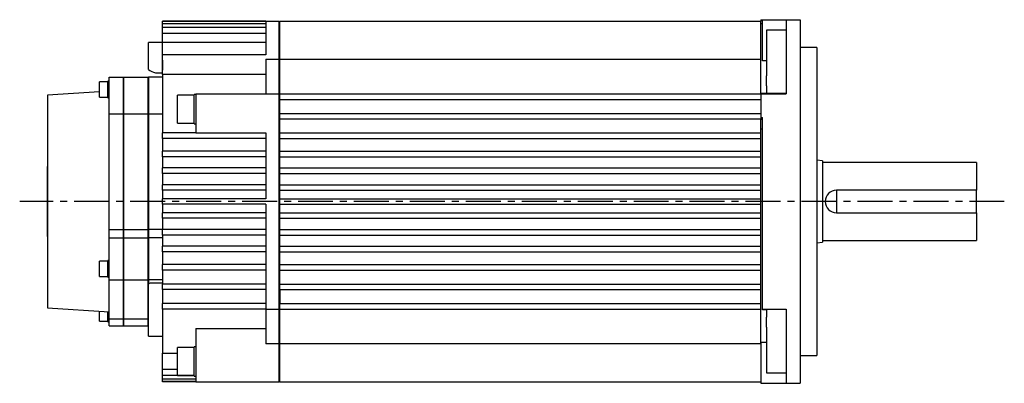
# Model space of a CAD drawing. Extents: x -459 to 669, y -334 to 295.
# Tile 3 of 4: x -279 to 73, y 165 to 295. Entities that reach past the tile are written whole.
import ezdxf

# ---------------------------------------------------------------- set-up
doc = ezdxf.new("R2010")
doc.units = 0
doc.linetypes.add('CENTER', pattern=[2, 1.25, -0.25, 0.25, -0.25])
doc.layers.add('CENTER', color=6, linetype='CENTER')
doc.layers.add('OUTLINE', color=7, linetype='CONTINUOUS')

msp = doc.modelspace()

# ---------------------------------------------------------------- linework, layer by layer
at = {"layer": 'CENTER', "ltscale": 10}
msp.add_line((73, 230.13), (-279, 230.13), dxfattribs=at)
at = {"layer": 'OUTLINE'}
for p, q in [((-228, 294.44), (-228, 294.63)), ((-191, 294.63), (-228, 294.63)), ((-228, 293.68), (-228, 294.44)), ((-191, 294.44), (-228, 294.44)), ((-228, 292.35), (-228, 293.68)), ((-191, 293.68), (-228, 293.68)), ((-228, 290.2), (-228, 292.35)), ((-191, 292.35), (-228, 292.35)), ((-191, 294.63), (-186.2, 294.63)), ((-191, 294.63), (-191, 282.61)), ((-186.2, 281), (-186.2, 294.63)), ((-186.2, 294.43), (-186, 294.43)), ((-186, 281), (-186, 294.63)), ((-186, 294.63), (-14, 294.63)), ((-14, 295.13), (-13.5, 295.13)), ((-14, 295.13), (-14, 294.63)), ((-14, 281), (-14, 294.63)), ((-13.5, 293.63), (-14, 293.63)), ((-13.5, 295.13), (-5, 295.13)), ((-13.5, 280.41), (-13.5, 295.13)), ((-5, 295.13), (0, 295.13)), ((-5, 295.13), (-5, 288.47)), ((0, 295.13), (0, 272.38)), ((-228, 286.96), (-228, 290.2)), ((-191, 290.2), (-228, 290.2)), ((-12, 291.39), (-12, 275.11)), ((-5, 291.39), (-12, 291.39)), ((-233, 286.91), (-233, 286.92)), ((-228, 286.92), (-233, 286.92)), ((-233, 280.91), (-233, 286.91)), ((-228, 280.61), (-228, 286.96)), ((-191, 286.96), (-228, 286.96)), ((-5, 288.47), (-5, 272.38)), ((6, 285.13), (0, 285.13)), ((6, 285.13), (6, 175.13)), ((-228, 275.49), (-228, 282.61)), ((-191, 282.61), (-228, 282.61)), ((-233, 277.93), (-233, 280.91)), ((-228, 280.61), (-228, 277.12)), ((-191, 281), (-186.2, 281)), ((-191, 281), (-191, 268.63)), ((-186.2, 268.63), (-186.2, 281)), ((-186.2, 280.9), (-186, 280.9)), ((-186, 268.63), (-186, 281)), ((-186, 281), (-14, 281)), ((-14, 268.91), (-14, 281)), ((-12, 280.41), (-13.5, 280.41)), ((-247, 261.43), (-247, 274.63)), ((-247, 274.63), (-242, 274.63)), ((-242, 274.63), (-242, 261.43)), ((-241.9, 274.63), (-241.9, 261.43)), ((-241.9, 274.63), (-233.1, 274.63)), ((-233.1, 261.43), (-233.1, 274.63)), ((-233, 277.37), (-233, 277.93)), ((-233, 274.63), (-233, 261.43)), ((-228, 274.63), (-233, 274.63)), ((-230.41, 276.18), (-228, 276.18)), ((-228, 275.49), (-228, 254.63)), ((-191, 275.49), (-228, 275.49)), ((-12, 271.5), (-12, 275.11)), ((-250.45, 270.2), (-250.45, 272.95)), ((-247.45, 272.95), (-250.45, 272.95)), ((-247.45, 270.2), (-247.45, 273.15)), ((-247, 273.15), (-247.45, 273.15)), ((-12, 271.5), (-12, 268.71)), ((-5, 272.38), (-5, 268.63)), ((0, 272.38), (0, 187.88)), ((-250.45, 269.39), (-269, 268.13)), ((-269, 268.13), (-269, 192.13)), ((-250.45, 267.45), (-250.45, 270.2)), ((-247.45, 267.25), (-247.45, 270.2)), ((-241.9, 270.63), (-242, 270.63)), ((-233, 270.63), (-233.1, 270.63)), ((-222.6, 258.13), (-222.6, 268.13)), ((-216.6, 268.13), (-222.6, 268.13)), ((-216.6, 257.88), (-216.6, 268.38)), ((-216, 268.38), (-216.6, 268.38)), ((-216, 268.63), (-186.2, 268.63)), ((-216, 268.63), (-216, 254.63)), ((-186.2, 191.63), (-186.2, 268.63)), ((-186.2, 268.43), (-186, 268.43)), ((-186, 266.63), (-186, 268.63)), ((-186, 268.63), (-14, 268.63)), ((-14, 268.91), (-12, 268.91)), ((-14, 268.91), (-14, 268.63)), ((-14, 268.63), (-5, 268.63)), ((-14, 268.63), (-14, 260.13)), ((-5, 268.71), (-12, 268.71)), ((-250.45, 267.45), (-247.45, 267.45)), ((-247.45, 267.25), (-247, 267.25)), ((-186, 261.63), (-186, 266.63)), ((-186, 266.63), (-14, 266.63)), ((-247, 220.13), (-247, 261.43)), ((-247, 261.43), (-242, 261.43)), ((-242, 261.43), (-242, 220.13)), ((-241.9, 261.43), (-241.9, 220.13)), ((-241.9, 261.43), (-233.1, 261.43)), ((-233.1, 220.13), (-233.1, 261.43)), ((-233, 261.43), (-233, 220.13)), ((-233, 261.43), (-228, 261.43)), ((-186, 261.63), (-14, 261.63)), ((-186, 259.63), (-186, 261.63)), ((-222.6, 258.13), (-216.6, 258.13)), ((-216.6, 257.88), (-216, 257.88)), ((-186, 254.63), (-186, 259.63)), ((-186, 259.63), (-14, 259.63)), ((-14, 260.13), (-14, 259.85)), ((-14, 260.13), (-13.5, 260.13)), ((-14, 259.63), (-14, 259.85)), ((-14, 259.63), (-14, 259.28)), ((-14, 254.63), (-14, 259.28)), ((-13.5, 191.63), (-13.5, 260.13)), ((-228, 252.63), (-228, 254.63)), ((-216, 254.63), (-228, 254.63)), ((-216, 254.63), (-191, 254.63)), ((-191, 254.63), (-191, 231.13)), ((-186, 252.63), (-186, 254.63)), ((-186, 254.63), (-14, 254.63)), ((-14, 256.13), (-13.5, 256.13)), ((-14, 252.63), (-14, 254.63)), ((-228, 252.63), (-228, 248.13)), ((-191, 252.63), (-228, 252.63)), ((-186, 248.13), (-186, 252.63)), ((-186, 252.63), (-14, 252.63)), ((-14, 248.13), (-14, 252.63)), ((-228, 246.13), (-228, 248.13)), ((-191, 248.13), (-228, 248.13)), ((-186, 246.13), (-186, 248.13)), ((-186, 248.13), (-14, 248.13)), ((-14, 246.13), (-14, 248.13)), ((-228, 246.13), (-228, 242.13)), ((-191, 246.13), (-228, 246.13)), ((-186, 242.13), (-186, 246.13)), ((-186, 246.13), (-14, 246.13)), ((-14, 242.13), (-14, 246.13)), ((8, 244.63), (6, 244.96)), ((8, 244.63), (8, 215.63)), ((63, 244.13), (8, 244.13)), ((63, 244.13), (63, 234.13)), ((-269.1, 217.63), (-269.1, 242.63)), ((-269.1, 242.63), (-269, 242.63)), ((-228, 240.13), (-228, 242.13)), ((-191, 242.13), (-228, 242.13)), ((-228, 240.13), (-228, 236.13)), ((-191, 240.13), (-228, 240.13)), ((-186, 242.13), (-14, 242.13)), ((-186, 240.13), (-186, 242.13)), ((-186, 236.13), (-186, 240.13)), ((-186, 240.13), (-14, 240.13)), ((-14, 240.13), (-14, 242.13)), ((-14, 236.13), (-14, 240.13)), ((-228, 234.13), (-228, 236.13)), ((-191, 236.13), (-228, 236.13)), ((-186, 234.13), (-186, 236.13)), ((-186, 236.13), (-14, 236.13)), ((-14, 234.13), (-14, 236.13)), ((-228, 234.13), (-228, 231.13)), ((-191, 234.13), (-228, 234.13)), ((-186, 231.13), (-186, 234.13)), ((-186, 234.13), (-14, 234.13)), ((-14, 231.13), (-14, 234.13)), ((13, 234.13), (13, 226.13)), ((63, 234.13), (13, 234.13)), ((63, 226.13), (63, 234.13)), ((-228, 229.13), (-228, 231.13)), ((-191, 231.13), (-228, 231.13)), ((-228, 229.13), (-228, 226.13)), ((-191, 229.13), (-228, 229.13)), ((-191, 229.13), (-191, 191.63)), ((-186, 229.13), (-186, 231.13)), ((-186, 231.13), (-14, 231.13)), ((-186, 226.13), (-186, 229.13)), ((-186, 229.13), (-14, 229.13)), ((-14, 229.13), (-14, 231.13)), ((-14, 226.13), (-14, 229.13)), ((-228, 224.13), (-228, 226.13)), ((-191, 226.13), (-228, 226.13)), ((-186, 224.13), (-186, 226.13)), ((-186, 226.13), (-14, 226.13)), ((-14, 224.13), (-14, 226.13)), ((13, 226.13), (63, 226.13)), ((63, 226.13), (63, 216.13)), ((-228, 224.13), (-228, 220.13)), ((-191, 224.13), (-228, 224.13)), ((-186, 220.13), (-186, 224.13)), ((-186, 224.13), (-14, 224.13)), ((-14, 220.13), (-14, 224.13)), ((-247, 217.13), (-247, 220.13)), ((-247, 220.13), (-242, 220.13)), ((-242, 220.13), (-242, 217.13)), ((-241.9, 220.13), (-241.9, 217.13)), ((-241.9, 220.13), (-233.1, 220.13)), ((-233.1, 217.13), (-233.1, 220.13)), ((-233, 220.13), (-233, 217.13)), ((-228, 220.13), (-233, 220.13)), ((-228, 218.13), (-228, 220.13)), ((-191, 220.13), (-228, 220.13)), ((-186, 218.13), (-186, 220.13)), ((-186, 220.13), (-14, 220.13)), ((-14, 218.13), (-14, 220.13)), ((-269.1, 217.63), (-269, 217.63)), ((-247, 202.13), (-247, 217.13)), ((-247, 217.13), (-242, 217.13)), ((-242, 217.13), (-242, 202.13)), ((-241.9, 217.13), (-241.9, 202.13)), ((-241.9, 217.13), (-233.1, 217.13)), ((-233.1, 202.13), (-233.1, 217.13)), ((-233, 217.13), (-233, 202.13)), ((-228, 217.13), (-233, 217.13)), ((-228, 218.13), (-228, 214.13)), ((-191, 218.13), (-228, 218.13)), ((-186, 214.13), (-186, 218.13)), ((-186, 218.13), (-14, 218.13)), ((-14, 214.13), (-14, 218.13)), ((6, 215.3), (8, 215.63)), ((8, 216.13), (63, 216.13)), ((-228, 212.13), (-228, 214.13)), ((-191, 214.13), (-228, 214.13)), ((-228, 212.13), (-228, 207.63)), ((-191, 212.13), (-228, 212.13)), ((-186, 214.13), (-14, 214.13)), ((-186, 212.13), (-186, 214.13)), ((-186, 207.63), (-186, 212.13)), ((-186, 212.13), (-14, 212.13)), ((-14, 212.13), (-14, 214.13)), ((-14, 207.63), (-14, 212.13)), ((-250.45, 203.3), (-250.45, 208.8)), ((-247.45, 208.8), (-250.45, 208.8)), ((-247.45, 203.1), (-247.45, 209)), ((-247, 209), (-247.45, 209)), ((-228, 205.63), (-228, 207.63)), ((-191, 207.63), (-228, 207.63)), ((-228, 205.63), (-228, 200.63)), ((-191, 205.63), (-228, 205.63)), ((-186, 207.63), (-14, 207.63)), ((-186, 205.63), (-186, 207.63)), ((-186, 200.63), (-186, 205.63)), ((-186, 205.63), (-14, 205.63)), ((-14, 205.63), (-14, 207.63)), ((-14, 200.63), (-14, 205.63)), ((-250.45, 203.3), (-247.45, 203.3)), ((-247.45, 203.1), (-247, 203.1)), ((-247, 188.13), (-247, 202.13)), ((-247, 202.13), (-242, 202.13)), ((-242, 202.13), (-242, 188.13)), ((-241.9, 202.13), (-241.9, 188.13)), ((-241.9, 202.13), (-233.1, 202.13)), ((-233.1, 188.13), (-233.1, 202.13)), ((-233, 202.13), (-233, 200.59)), ((-228, 202.13), (-233, 202.13)), ((-233, 200.4), (-233, 200.69)), ((-228, 200.98), (-231.58, 200.98)), ((-233, 197.44), (-233, 200.4)), ((-233, 182.32), (-233, 197.44)), ((-228, 198.63), (-228, 200.63)), ((-191, 200.63), (-228, 200.63)), ((-228, 198.63), (-228, 193.63)), ((-191, 198.63), (-228, 198.63)), ((-186, 200.63), (-14, 200.63)), ((-186, 198.63), (-186, 200.63)), ((-186, 198.63), (-186, 193.63)), ((-186, 198.63), (-14, 198.63)), ((-14, 198.63), (-14, 200.63)), ((-14, 193.63), (-14, 198.63)), ((-228, 191.63), (-228, 193.63)), ((-191, 193.63), (-228, 193.63)), ((-186, 193.63), (-14, 193.63)), ((-186, 191.63), (-186, 193.63)), ((-14, 191.63), (-14, 193.63)), ((-269, 192.13), (-247, 190.63)), ((-250.45, 187.31), (-250.45, 190.86)), ((-247.45, 187.11), (-247.45, 190.66)), ((-228, 191.63), (-228, 175.91)), ((-191, 191.63), (-228, 191.63)), ((-191, 191.63), (-191, 179.26)), ((-191, 191.63), (-186.2, 191.63)), ((-186.2, 191.83), (-186, 191.83)), ((-186.2, 179.26), (-186.2, 191.63)), ((-186, 179.26), (-186, 191.63)), ((-186, 191.63), (-14, 191.63)), ((-14, 179.47), (-14, 191.63)), ((-13.5, 191.35), (-13.5, 191.63)), ((-13.5, 191.63), (-5, 191.63)), ((-12, 191.35), (-13.5, 191.35)), ((-12, 191.55), (-12, 188.75)), ((-5, 191.55), (-12, 191.55)), ((-5, 191.63), (-5, 187.88)), ((-250.45, 187.31), (-247.45, 187.31)), ((-247.45, 187.11), (-247, 187.11)), ((-247, 185.63), (-247, 188.13)), ((-247, 188.13), (-242, 188.13)), ((-242, 189.63), (-241.9, 189.63)), ((-242, 188.13), (-242, 185.63)), ((-241.9, 188.13), (-241.9, 185.63)), ((-241.9, 188.13), (-233.1, 188.13)), ((-233.1, 189.63), (-233, 189.63)), ((-233.1, 185.63), (-233.1, 188.13)), ((-12, 185.15), (-12, 188.75)), ((-5, 187.88), (-5, 171.79)), ((0, 187.88), (0, 165.13)), ((-247, 185.63), (-242, 185.63)), ((-241.9, 185.63), (-233.1, 185.63)), ((-216, 184.76), (-216, 165.63)), ((-216, 184.76), (-191, 184.76)), ((-12, 185.15), (-12, 168.86)), ((-233, 182), (-233, 182.32)), ((-233, 182), (-228, 182)), ((-14, 179.85), (-12, 179.85)), ((-222.6, 167.97), (-222.6, 177.97)), ((-216.6, 177.97), (-222.6, 177.97)), ((-216.6, 167.72), (-216.6, 178.22)), ((-216, 178.22), (-216.6, 178.22)), ((-186.2, 179.26), (-191, 179.26)), ((-186.2, 179.35), (-186, 179.35)), ((-186.2, 165.63), (-186.2, 179.26)), ((-186, 165.63), (-186, 179.26)), ((-14, 179.26), (-186, 179.26)), ((-14, 179.47), (-14, 165.13)), ((-228, 170.06), (-228, 175.91)), ((-228, 175.91), (-222.6, 175.91)), ((0, 175.13), (6, 175.13)), ((-228, 167.91), (-228, 170.06)), ((-222.6, 170.06), (-228, 170.06)), ((-5, 171.79), (-5, 165.13)), ((-228, 166.57), (-228, 167.91)), ((-216.6, 167.91), (-228, 167.91)), ((-228, 165.82), (-228, 166.57)), ((-216, 166.57), (-228, 166.57)), ((-228, 165.63), (-228, 165.82)), ((-216, 165.82), (-228, 165.82)), ((-216, 165.63), (-228, 165.63)), ((-222.6, 167.97), (-216.6, 167.97)), ((-216.6, 167.72), (-216, 167.72)), ((-216, 165.63), (-186.2, 165.63)), ((-186.2, 165.83), (-186, 165.83)), ((-186, 165.63), (-14, 165.63)), ((-12, 168.86), (-5, 168.86)), ((-14, 165.13), (-5, 165.13)), ((-5, 165.13), (0, 165.13))]:
    msp.add_line(p, q, dxfattribs=at)
for centre, radius, start, end in [((-229.9, 280.7), 4.55, 226.968, 263.5316), ((13, 230.13), 4, 90, 270), ((-231.42, 196.43), 4.55, 92.063, 110.3568)]:
    msp.add_arc(centre, radius, start, end, dxfattribs=at)

doc.saveas('drawing.dxf')
